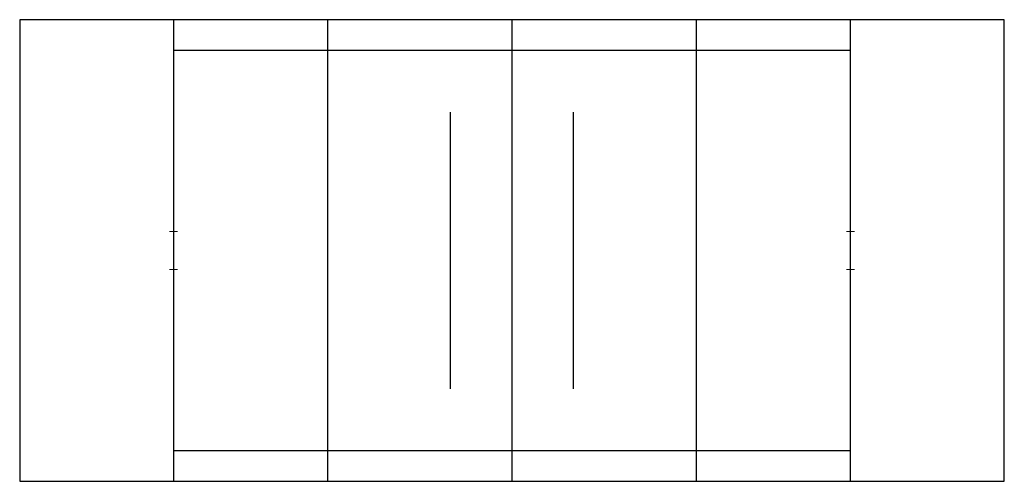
# Model space of a CAD drawing. Extents: x 313 to 6073, y 7934 to 10634.
import ezdxf

# ---------------------------------------------------------------- set-up
doc = ezdxf.new("R2010")
doc.units = 0
doc.linetypes.add('DASHED', pattern=[0])
doc.layers.get('0').update_dxf_attribs({"linetype": 'CONTINUOUS'})

msp = doc.modelspace()

# ---------------------------------------------------------------- linework, layer by layer
at = {"color": 0}
for p, q in [((313, 10634), (313, 7934)), ((6073, 10634), (313, 10634)), ((1213, 10634), (1213, 7934)), ((2113, 10634), (2113, 7934)), ((3193, 7934), (3193, 10634)), ((4273, 7934), (4273, 10634)), ((5173, 7934), (5173, 10634)), ((6073, 7934), (6073, 10634)), ((313, 7934), (6073, 7934))]:
    msp.add_line(p, q, dxfattribs=at)
at = {"color": 0, "linetype": 'DASHED'}
for p, q in [((5173, 10454), (1213, 10454)), ((2833, 8474), (2833, 10094)), ((3553, 8474), (3553, 10094)), ((1213, 8114), (5173, 8114))]:
    msp.add_line(p, q, dxfattribs=at)
at = {"color": 0, "const_width": 6}
for points in [[(1189, 9395), (1237, 9395)], [(5197, 9395), (5149, 9395)], [(1189, 9173), (1237, 9173)], [(5197, 9173), (5149, 9173)]]:
    msp.add_lwpolyline(points, dxfattribs=at)

doc.saveas('drawing.dxf')
